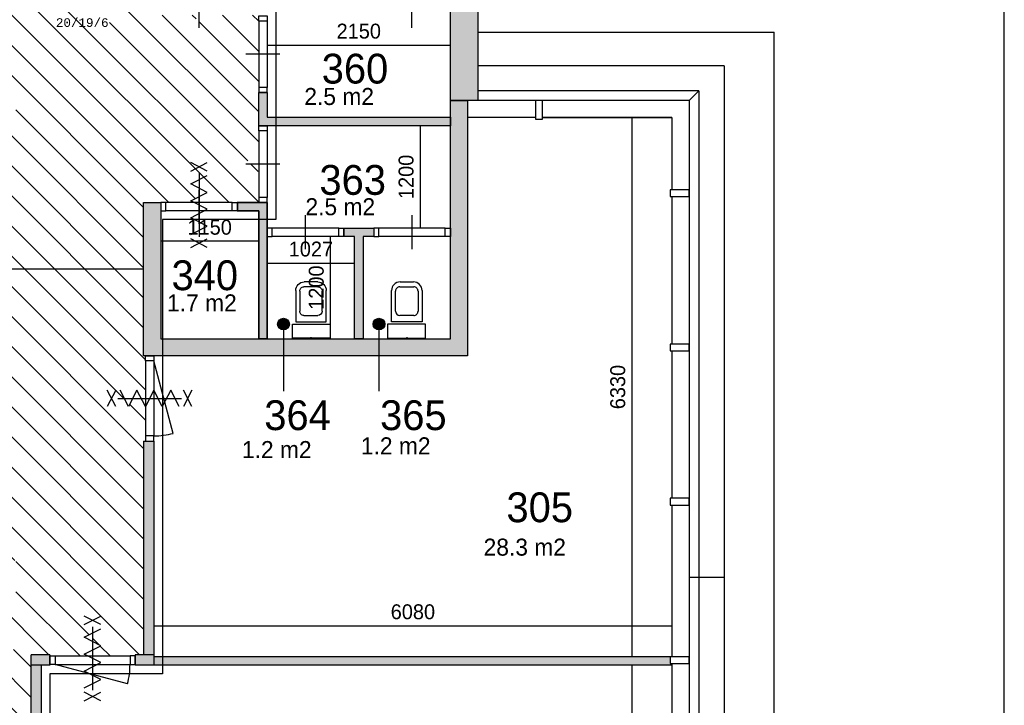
# Model space of a CAD drawing. Extents: x 425211 to 560437, y -104998 to -15578.
# Tile 11 of 33: x 548883 to 560437, y -86799 to -78751. Entities that reach past the tile are written whole.
import ezdxf
from ezdxf.enums import TextEntityAlignment as Align

# ---------------------------------------------------------------- set-up
doc = ezdxf.new("R2010")
doc.units = 0
doc.header["$MEASUREMENT"] = 0
doc.header["$PDMODE"] = 35
doc.header["$PDSIZE"] = -0.5
doc.layers.get('0').update_dxf_attribs({"linetype": 'CONTINUOUS'})
doc.layers.get('DEFPOINTS').update_dxf_attribs({"linetype": 'CONTINUOUS'})
for name, color, linetype in [('AA$1A---_ARCEER', 252, 'CONTINUOUS'), ('AL21----_BUITENWAND', 252, 'CONTINUOUS'), ('AL22----_BINNENWAND', 252, 'CONTINUOUS'), ('AL32----_BINNENKOZIJN', 252, 'CONTINUOUS'), ('AL74----_INRSANITAIR', 252, 'CONTINUOUS'), ('AM$1A---_MAATVOERING', 252, 'CONTINUOUS'), ('AT$1A---_TEKST', 252, 'CONTINUOUS'), ('Brandweer', 252, 'CONTINUOUS'), ('COMPARTIMENTERING', 252, 'CONTINUOUS'), ('LAYER01', 252, 'CONTINUOUS'), ('M2', 252, 'CONTINUOUS'), ('OMPARTIMENTERING', 252, 'CONTINUOUS')]:
    doc.layers.add(name, color=color, linetype=linetype)
doc.styles.add('B-01', font='b-gbp')
doc.styles.add('MONOTXT', font='MONOTXT')
doc.dimstyles.new('BBA_STAND', dxfattribs={"dimtxt": 175, "dimasz": 1, "dimexe": 1, "dimexo": 0.001, "dimgap": 75, "dimtad": 1, "dimdec": 0, "dimzin": 0, "dimdsep": 46, "dimtxsty": 'B-01', "dimblk": 'NONE', "dimblk1": 'NONE', "dimblk2": 'PIJL1', "dimcen": 1, "dimse1": 1, "dimse2": 1, "dimclrd": 256, "dimclre": 1, "dimclrt": 256, "dimadec": 0, "dimazin": 0, "dimtfac": 1, "dimtdec": 0, "dimtmove": 0, "dimatfit": 0, "dimldrblk": 'PIJL1', "dimfxl": 1, "dimtolj": 1, "dimtzin": 0, "dimarcsym": 0})

# ---------------------------------------------------------------- blocks, each defined once
blk = doc.blocks.new('*D80')
at = {"layer": 'AM$1A---_MAATVOERING', "lineweight": -2, "transparency": 16777216}
blk.add_line((556065, -79898), (556065, -86228), dxfattribs=at)
at = {"layer": 'DEFPOINTS', "color": 0, "transparency": 16777216}
for p in [(556537, -79898), (556065, -86228), (556344, -86228)]:
    blk.add_point(p, dxfattribs=at)
at = {"layer": 'AM$1A---_MAATVOERING', "transparency": 16777216, "insert": (555902, -83063), "char_height": 175, "attachment_point": 5, "rotation": 90, "style": 'B-01'}
blk.add_mtext('\\A1;6330', dxfattribs=at)
blk = doc.blocks.new('_None')
blk = doc.blocks.new('PIJL1')
at = {"color": 1, "linetype": 'ByBlock'}
blk.add_line((0, 83), (0, -83), dxfattribs=at)
blk.add_solid([(-100, 17), (-100, -17), (0, 0)], dxfattribs=at)
blk = doc.blocks.new('*D81')
at = {"layer": 'AM$1A---_MAATVOERING', "lineweight": -2, "transparency": 16777216}
blk.add_line((556065, -86328), (556065, -91398), dxfattribs=at)
at = {"layer": 'DEFPOINTS', "color": 0, "transparency": 16777216}
for p in [(556383, -86328), (556065, -91398), (556383, -91398)]:
    blk.add_point(p, dxfattribs=at)
at = {"layer": 'AM$1A---_MAATVOERING', "transparency": 16777216, "insert": (555902, -88863), "char_height": 175, "attachment_point": 5, "rotation": 90, "style": 'B-01'}
blk.add_mtext('\\A1;5070', dxfattribs=at)
blk = doc.blocks.new('*D82')
at = {"layer": 'AM$1A---_MAATVOERING', "lineweight": -2, "transparency": 16777216}
blk.add_line((550457, -85864), (556537, -85864), dxfattribs=at)
at = {"layer": 'DEFPOINTS', "color": 0, "transparency": 16777216}
for p in [(556537, -85864), (550457, -86089), (556537, -86089)]:
    blk.add_point(p, dxfattribs=at)
at = {"layer": 'AM$1A---_MAATVOERING', "transparency": 16777216, "insert": (553497, -85702), "char_height": 175, "attachment_point": 5, "style": 'B-01'}
blk.add_mtext('\\A1;6080', dxfattribs=at)
blk = doc.blocks.new('*D86')
at = {"layer": 'AM$1A---_MAATVOERING', "lineweight": -2, "transparency": 16777216}
blk.add_line((551787, -79048), (553937, -79048), dxfattribs=at)
at = {"layer": 'DEFPOINTS', "color": 0, "transparency": 16777216}
for p in [(551787, -78925), (553937, -78925), (553937, -79048)]:
    blk.add_point(p, dxfattribs=at)
at = {"layer": 'AM$1A---_MAATVOERING', "transparency": 16777216, "insert": (552862, -78886), "char_height": 175, "attachment_point": 5, "style": 'B-01'}
blk.add_mtext('\\A1;2150', dxfattribs=at)
blk = doc.blocks.new('*D87')
at = {"layer": 'AM$1A---_MAATVOERING', "lineweight": -2, "transparency": 16777216}
blk.add_line((552527, -81296), (552527, -82496), dxfattribs=at)
at = {"layer": 'DEFPOINTS', "color": 0, "transparency": 16777216}
for p in [(552656, -81296), (552527, -82496), (552656, -82496)]:
    blk.add_point(p, dxfattribs=at)
at = {"layer": 'AM$1A---_MAATVOERING', "transparency": 16777216, "insert": (552364, -81896), "char_height": 175, "attachment_point": 5, "rotation": 90, "style": 'B-01'}
blk.add_mtext('\\A1;1200', dxfattribs=at)
blk = doc.blocks.new('*D88')
at = {"layer": 'AM$1A---_MAATVOERING', "lineweight": -2, "transparency": 16777216}
blk.add_line((551786, -81607), (552813, -81607), dxfattribs=at)
at = {"layer": 'DEFPOINTS', "color": 0, "transparency": 16777216}
for p in [(551786, -81296), (552813, -81296), (552813, -81607)]:
    blk.add_point(p, dxfattribs=at)
at = {"layer": 'AM$1A---_MAATVOERING', "transparency": 16777216, "insert": (552300, -81444), "char_height": 175, "attachment_point": 5, "style": 'B-01'}
blk.add_mtext('\\A1;1027', dxfattribs=at)
blk = doc.blocks.new('*D89')
at = {"layer": 'AM$1A---_MAATVOERING', "lineweight": -2, "transparency": 16777216}
blk.add_line((551687, -81351), (550537, -81351), dxfattribs=at)
at = {"layer": 'DEFPOINTS', "color": 0, "transparency": 16777216}
for p in [(550537, -81159), (551687, -81159), (550537, -81351)]:
    blk.add_point(p, dxfattribs=at)
at = {"layer": 'AM$1A---_MAATVOERING', "transparency": 16777216, "insert": (551112, -81188), "char_height": 175, "attachment_point": 5, "style": 'B-01'}
blk.add_mtext('\\A1;1150', dxfattribs=at)
blk = doc.blocks.new('*D90')
at = {"layer": 'AM$1A---_MAATVOERING', "lineweight": -2, "transparency": 16777216}
blk.add_line((553581, -79996), (553581, -81196), dxfattribs=at)
at = {"layer": 'DEFPOINTS', "color": 0, "transparency": 16777216}
for p in [(553722, -79996), (553581, -81196), (553722, -81196)]:
    blk.add_point(p, dxfattribs=at)
at = {"layer": 'AM$1A---_MAATVOERING', "transparency": 16777216, "insert": (553418, -80596), "char_height": 175, "attachment_point": 5, "rotation": 90, "style": 'B-01'}
blk.add_mtext('\\A1;1200', dxfattribs=at)
blk = doc.blocks.new('*D95')
at = {"layer": 'AM$1A---_MAATVOERING', "lineweight": -2, "transparency": 16777216}
blk.add_line((550337, -81681), (536137, -81681), dxfattribs=at)
at = {"layer": 'DEFPOINTS', "color": 0, "transparency": 16777216}
for p in [(536137, -81681), (536137, -81796), (550337, -81796)]:
    blk.add_point(p, dxfattribs=at)
at = {"layer": 'AM$1A---_MAATVOERING', "transparency": 16777216, "insert": (543237, -81518), "char_height": 175, "attachment_point": 5, "style": 'B-01'}
blk.add_mtext('\\A1;14200', dxfattribs=at)

msp = doc.modelspace()

# ---------------------------------------------------------------- hatches: boundary and pattern name
at = {"layer": 'AA$1A---_ARCEER'}
for points in [[(554257.5, -79698), (554257.5, -76748), (554143.5, -76748), (553732.4, -76748), (553732.4, -76848), (553937.5, -76848), (553937.5, -79698)], [(551787.4, -79996.2), (553937.4, -79996.2), (553937.4, -79896.2), (551788.4, -79896.2), (551788.3, -79606.2), (551688.4, -79606.2), (551688.4, -79996.2)], [(554137.5, -82696.2), (554137.5, -79698), (553937.5, -79698), (553937.5, -82496.2), (552912.9, -82496.2), (552912.9, -82496.2), (552812.9, -82496.2), (552812.9, -82496.2), (550537.4, -82496.2), (550537.4, -80896.2), (550337.4, -80896.2), (550337.4, -82696.2)], [(551787.4, -80896.2), (551436.4, -80896.2), (551436.4, -80996.2), (551687.4, -80996.2), (551687.4, -82496.2), (551787.4, -82496.2)], [(553037.4, -81296.2), (553037.4, -81196.2), (552688.4, -81196.2), (552688.4, -81296.2), (552812.9, -81296.2), (552812.9, -82496.2), (552912.9, -82496.2), (552912.9, -81296.2)], [(550457.4, -83696.2), (550357.6, -83696.2), (550337.6, -83696.2), (550337.6, -86208), (550457.4, -86208)], [(549237.4, -86328), (549237.4, -86208), (549017.4, -86208), (549017.4, -86328)], [(550457.4, -86328), (550457.4, -86208), (550237.4, -86208), (550237.4, -86328)], [(556537.4, -86328), (556537.4, -86308), (556517.4, -86308), (556517.4, -86228), (550457.4, -86228), (550457.4, -86328)], [(549137.4, -86328), (549017.4, -86328), (549017.4, -87523.9), (549137.4, -87523.9)]]:
    msp.add_hatch(color=256, dxfattribs=at).paths.add_polyline_path(points)
at = {"layer": 'COMPARTIMENTERING'}
h = msp.add_hatch(dxfattribs=at)
h.set_pattern_fill('ANSI31,_O', color=256, scale=2000, angle=-90)
h.set_pattern_definition([(315, (486165, 331821), (176.7767, 176.7767), [])])
h.paths.add_polyline_path([(547317.4, -87403.9), (547377.1, -87403.9), (547759, -87403.9), (547720.5, -87384.2), (547817.3, -87334.7), (547817.3, -87235.7), (547720.5, -87186.2), (547817.3, -87136.7), (547817.3, -87235.7), (547914, -87285.2), (547817.3, -87334.7), (547817.3, -87403.9), (548257.4, -87403.9), (548317.4, -87403.9), (549017.4, -87403.9), (549017.4, -86208), (549237.4, -86208), (549237.4, -86218.4), (549297.4, -86218.4), (549679.3, -86218.4), (549640.8, -86198.7), (549737.5, -86149.2), (549737.5, -86050.2), (549640.8, -86000.7), (549737.5, -85951.2), (549737.5, -86050.2), (549834.3, -86099.7), (549737.5, -86149.2), (549737.5, -86218.4), (550177.6, -86218.4), (550237.4, -86218.4), (550237.4, -86208), (550337.6, -86208), (550337.6, -83696.2), (550357.6, -83696.2), (550357.6, -83636.4), (550357.5, -83292.5), (550308.3, -83196.3), (550209.3, -83196.3), (550159.8, -83293), (550110.3, -83196.3), (550209.3, -83196.3), (550258.8, -83099.5), (550308.3, -83196.3), (550357.5, -83196.3), (550357.4, -82756.2), (550357.4, -82696.2), (550337.4, -82696.2), (550337.4, -80896.2), (550537.4, -80896.2), (550537.4, -80896.4), (550597.1, -80896.4), (550929.1, -80896.3), (550890.5, -80876.6), (550987.3, -80827.1), (550987.3, -80728.1), (550890.5, -80678.6), (550987.3, -80629.1), (550987.3, -80728.1), (551084, -80777.6), (550987.3, -80827.1), (550987.3, -80896.3), (551377.4, -80896.2), (551437.4, -80896.2), (551687.7, -80896.2), (551687.7, -80836.4), (551687.6, -80542.5), (551638.3, -80446.3), (551539.3, -80446.3), (551489.8, -80543), (551440.3, -80446.3), (551539.3, -80446.3), (551588.8, -80349.5), (551638.3, -80446.3), (551687.5, -80446.3), (551687.4, -80056.2), (551687.4, -79996.2), (551688.4, -79996.2), (551688.4, -79606.2), (551687.7, -79606.2), (551687.7, -79546.4), (551687.6, -79252.6), (551638.3, -79156.3), (551539.3, -79156.3), (551489.8, -79253.1), (551440.3, -79156.3), (551539.3, -79156.3), (551588.8, -79059.5), (551638.3, -79156.3), (551687.5, -79156.3), (551687.4, -78766.2), (551687.4, -78696.2), (551437.4, -78696.2), (551377.4, -78696.2), (551043.8, -78696.2), (550987.3, -78725.1), (550987.3, -78824.1), (551084, -78873.6), (550987.3, -78923.1), (550987.3, -78824.1), (550890.5, -78774.6), (550987.3, -78725.1), (550987.3, -78696.2), (550597.1, -78696.2), (550537.4, -78696.2), (550337.4, -78696.2), (550337.4, -76998), (550281.2, -76998), (550281.2, -77181.6), (549981.2, -77181.6), (549981.2, -76881.6), (550287.6, -76881.6), (550287.6, -76529.9), (549979.6, -76529.9), (549979.6, -76322.3), (549939.9, -76245.5), (549979.6, -76168.7), (549979.6, -75975), (550287.6, -75975), (550287.6, -75298), (550337.4, -75298), (550337.4, -74248), (550337.7, -74248), (550337.7, -74188.3), (550337.6, -73944.4), (550288.3, -73848.1), (550189.3, -73848.1), (550139.8, -73944.9), (550090.3, -73848.1), (550189.3, -73848.1), (550238.8, -73751.4), (550288.3, -73848.1), (550337.5, -73848.1), (550337.4, -73508), (550337.4, -73448), (550337.4, -72798), (550277.4, -72798), (549893.8, -72798), (549837.3, -72826.9), (549837.3, -72925.9), (549934.1, -72975.4), (549837.3, -73024.9), (549837.3, -72925.9), (549740.5, -72876.4), (549837.3, -72826.9), (549837.3, -72798), (549397.2, -72798), (549337.4, -72798), (542208.4, -72798), (542208.4, -72797.8), (542148.7, -72797.8), (541762.7, -72797.8), (541705.9, -72826.8), (541705.9, -72925.8), (541802.7, -72975.3), (541705.9, -73024.8), (541705.9, -72925.8), (541609.2, -72876.3), (541705.9, -72826.8), (541705.9, -72797.8), (541263.2, -72797.8), (541203.4, -72797.8), (540968.2, -72797.8), (540908.4, -72797.8), (540908.4, -72798), (537137.4, -72798), (537077.4, -72798), (536693.8, -72798), (536637.3, -72826.9), (536637.3, -72925.9), (536734, -72975.4), (536637.3, -73024.9), (536637.3, -72925.9), (536540.5, -72876.4), (536637.3, -72826.9), (536637.3, -72798), (536197.1, -72798), (536137.4, -72798), (536137.4, -76148), (536137.4, -76208), (536137.4, -76576.6), (536186.4, -76672.4), (536285.4, -76672.4), (536334.9, -76575.6), (536384.4, -76672.4), (536285.4, -76672.4), (536235.9, -76769.2), (536186.4, -76672.4), (536137.4, -76672.4), (536137.4, -77088.3), (536137.4, -77148), (536137.4, -77248), (536137.4, -77308), (536137.4, -77652.5), (536186.3, -77748.1), (536285.3, -77748.1), (536334.8, -77651.4), (536384.3, -77748.1), (536285.3, -77748.1), (536235.8, -77844.9), (536186.3, -77748.1), (536137.4, -77748.1), (536137.4, -78188.3), (536137.4, -78248), (536137.4, -83602.8), (532537.4, -83602.8), (532467.4, -83602.8), (532468.1, -85113), (532408.1, -85113), (532407.4, -83602.8), (532307.3, -83602.8), (532307.3, -86894.3), (532308.3, -86896.3), (532407.3, -86896.3), (532456.8, -86799.6), (532506.3, -86896.3), (532605.3, -86896.3), (532654.8, -86799.6), (532704.3, -86896.3), (532605.3, -86896.3), (532555.8, -86993.1), (532506.3, -86896.3), (532407.3, -86896.3), (532357.8, -86993.1), (532308.3, -86896.3), (532307.3, -86896.3), (532307.3, -87623.9), (532407.3, -87623.6), (532407.3, -87403.9), (532407.3, -87343.9), (532467.3, -87343.9), (532467.3, -87403.9), (533757.3, -87403.9), (533757.3, -87222.4), (533757.3, -87027.1), (534147.9, -87222.4), (533784.8, -87403.9), (534491, -87403.9), (534550.8, -87403.9), (534990.9, -87403.9), (534990.9, -87334.7), (534894.1, -87285.2), (534990.9, -87235.7), (534990.9, -87136.7), (535087.7, -87186.2), (534990.9, -87235.7), (534990.9, -87334.7), (535087.7, -87384.2), (535049.1, -87403.9), (535431, -87403.9), (535491, -87403.9), (538161, -87403.9), (538221, -87403.9), (538602.9, -87403.9), (538564.3, -87384.2), (538661.1, -87334.7), (538661.1, -87235.7), (538564.3, -87186.2), (538661.1, -87136.7), (538661.1, -87235.7), (538757.9, -87285.2), (538661.1, -87334.7), (538661.1, -87403.9), (539101.2, -87403.9), (539161, -87403.9)])
h.paths.add_polyline_path([(548437.5, -74698), (548437.5, -74566), (548452.5, -74561), (548452.5, -74436), (548437.5, -74428), (548437.5, -74298), (548573.5, -74298), (548578.5, -74313), (548703.5, -74313), (548711.5, -74298), (548837.5, -74298), (548837.5, -74430), (548822.5, -74435), (548822.5, -74560), (548837.5, -74568), (548837.5, -74698), (548709.5, -74698), (548704.5, -74683), (548579.5, -74683), (548571.5, -74698), (548437.5, -74698), (548437.5, -79698), (548573.5, -79698), (548578.5, -79713), (548703.5, -79713), (548711.5, -79698), (548837.5, -79698), (548837.5, -79830), (548822.5, -79835), (548822.5, -79960), (548837.5, -79968), (548837.5, -80098), (548709.5, -80098), (548704.5, -80083), (548579.5, -80083), (548571.5, -80098), (548437.5, -80098), (548437.5, -82998), (546337.5, -85098), (543437.5, -85098), (543437.5, -85230), (543422.5, -85235), (543422.5, -85360), (543437.5, -85368), (543437.5, -85498), (543309.5, -85498), (543304.5, -85483), (543179.5, -85483), (543171.5, -85498), (543037.5, -85498), (543037.5, -85366), (543052.5, -85361), (543052.5, -85236), (543037.5, -85228), (543037.5, -85098), (538037.5, -85098), (538037.5, -85230), (538022.5, -85235), (538022.5, -85360), (538037.5, -85368), (538037.5, -85498), (537909.5, -85498), (537904.5, -85483), (537779.5, -85483), (537771.5, -85498), (537637.5, -85498), (537637.5, -85366), (537652.5, -85361), (537652.5, -85236), (537637.5, -85228), (537637.5, -85098), (537773.5, -85098), (537778.5, -85113), (537903.5, -85113), (537911.5, -85098), (538037.5, -85098), (538037.5, -80098), (537909.5, -80098), (537904.5, -80083), (537779.5, -80083), (537771.5, -80098), (537637.5, -80098), (537637.5, -79966), (537652.5, -79961), (537652.5, -79836), (537637.5, -79828), (537637.5, -79698), (537773.5, -79698), (537778.5, -79713), (537903.5, -79713), (537911.5, -79698), (538037.5, -79698), (538037.5, -76798), (540137.5, -74698), (543037.5, -74698), (543037.5, -74566), (543052.5, -74561), (543052.5, -74436), (543037.5, -74428), (543037.5, -74298), (543173.5, -74298), (543178.5, -74313), (543303.5, -74313), (543311.5, -74298), (543437.5, -74298), (543437.5, -74430), (543422.5, -74435), (543422.5, -74560), (543437.5, -74568), (543437.5, -74698)], flags=16)
h.paths.add_polyline_path([(548437.5, -74698), (548437.5, -82998), (546337.5, -85098), (538037.5, -85098), (538037.5, -85230), (538022.5, -85235), (538022.5, -85360), (538037.5, -85368), (538037.5, -85498), (537909.5, -85498), (537904.5, -85483), (537779.5, -85483), (537771.5, -85498), (537637.5, -85498), (537637.5, -85366), (537652.5, -85361), (537652.5, -85236), (537637.5, -85228), (537637.5, -85098), (537773.5, -85098), (537778.5, -85113), (537903.5, -85113), (537911.5, -85098), (538037.5, -85098), (538037.5, -76798), (540137.5, -74698)], flags=0)
h.paths.add_polyline_path([(547822.3, -73634.2, -1), (547822.3, -74053.2, -1)], flags=16)
h.paths.add_polyline_path([(547822.3, -74053.2, 0.9969834), (547822.3, -73635.5)], flags=0)
h.paths.add_polyline_path([(549355.6, -77237), (549355, -77237), (549354.6, -77237.4), (549354.6, -77236.1)], flags=16)
h.paths.add_polyline_path([(550165.5, -77715.6), (550153, -77715.6, 0.9764758), (550159.2, -77977.9, 0.9764758)], flags=16)
h.paths.add_polyline_path([(549305.2, -77846.7), (549435.9, -77846.7, 0.0065368), (549435.9, -77848.4), (549434.2, -77848.4, 0.9118868), (549568, -77857.3, -1.0849699), (549698.3, -77846.7, 0.9236223), (549832.1, -77857.3, -1.0849699), (549962.4, -77846.7), (550029.7, -77846.7, -0.4142136), (550159.2, -77717.2, -1), (550159.2, -77976.1, -0.4103394), (550029.8, -77848.4), (549960.7, -77848.4, 0.0067123), (549960.7, -77846.7), (549962.4, -77846.7, 0.9216846), (549832.1, -77836, -1.0826937), (549698.3, -77846.7, 0.9216846), (549568, -77836, -1.068951), (549434.2, -77848.4), (549304.7, -77848.4), (549304.9, -77848.5), (549304.1, -77847), (549304.9, -77846.5)], flags=16)
h.paths.add_polyline_path([(538037.5, -74430), (538022.5, -74435), (538022.5, -74560), (538037.5, -74568), (538037.5, -74698), (537909.5, -74698), (537904.5, -74683), (537779.5, -74683), (537771.5, -74698), (537637.5, -74698), (537637.5, -74566), (537652.5, -74561), (537652.5, -74436), (537637.5, -74428), (537637.5, -74298), (537773.5, -74298), (537778.5, -74313), (537903.5, -74313), (537911.5, -74298), (538037.5, -74298)], flags=16)
h.paths.add_polyline_path([(549735.6, -78494.1), (550126.2, -78689.4), (549735.6, -78884.8), (549735.6, -78689.4)], flags=16)
h.paths.add_polyline_path([(536945.3, -75464.2, -1), (536945.3, -75045.2, -1)], flags=16)
h.paths.add_polyline_path([(537569.5, -82707.2), (537569, -82707.2), (537568.6, -82707.6), (537568.6, -82706.3)], flags=16)
h.paths.add_polyline_path([(545834, -85722.2), (545834.9, -85723.1), (545834.3, -85723.1), (545834, -85723.5)], flags=16)
h.paths.add_polyline_path([(548573.5, -85098), (548578.5, -85113), (548703.5, -85113), (548711.5, -85098), (548837.5, -85098), (548837.5, -85230), (548822.5, -85235), (548822.5, -85360), (548837.5, -85368), (548837.5, -85498), (548709.5, -85498), (548704.5, -85483), (548579.5, -85483), (548571.5, -85498), (548437.5, -85498), (548437.5, -85366), (548452.5, -85361), (548452.5, -85236), (548437.5, -85228), (548437.5, -85098)], flags=16)
h.paths.add_polyline_path([(548630.9, -85824.6, -1), (548630.9, -86243.5, -1)], flags=16)
h.paths.add_polyline_path([(539273.6, -85723.1), (539273, -85723.1), (539272.7, -85723.5), (539272.7, -85722.2)], flags=16)
h.paths.add_polyline_path([(537259.3, -86242.2, -1), (537259.3, -85823.2, -1)], flags=16)
h.paths.add_polyline_path([(532974.7, -85130.6), (532974.7, -85430.6), (532674.7, -85430.6), (532674.7, -85130.6)], flags=16)
h.paths.add_polyline_path([(532874.7, -85230.6), (532874.7, -85330.6), (532774.7, -85330.6), (532774.7, -85230.6)], flags=0)
h.paths.add_polyline_path([(532467.4, -85483), (532467.3, -85543), (532407.3, -85543), (532407.3, -85483)], flags=16)
h.paths.add_polyline_path([(532970.1, -86252.6), (532970.1, -86659), (532563.7, -86659), (532563.7, -86252.6)], flags=16)
h.paths.add_polyline_path([(532875.3, -86533), (532875.3, -86604.8), (532617.9, -86604.8), (532617.9, -86306.8), (532875.3, -86306.8), (532875.3, -86375.9), (532970.1, -86470.7), (532970.1, -86438.2)], flags=0)
h.paths.add_polyline_path([(532834.6, -86347.4), (532658.5, -86347.4), (532658.5, -86564.2), (532834.6, -86564.2), (532834.6, -86473.4), (532712.7, -86473.4), (532712.7, -86435.5), (532834.6, -86435.5)], flags=0)
h.paths.add_polyline_path([(542629.7, -79681.7), (542629.7, -80519.2), (542367.2, -80519.2), (542367.2, -79681.7)], flags=8)
h.paths.add_polyline_path([(542818.6, -81387.2), (543656.1, -81387.2), (543656.1, -81649.8), (542818.6, -81649.8)], flags=8)
h.paths.add_polyline_path([(536807.7, -77781.7), (536807.7, -78619.2), (536545.2, -78619.2), (536545.2, -77781.7)], flags=24)
h.paths.add_polyline_path([(536807.7, -85188.8), (536807.7, -85818), (536545.2, -85818), (536545.2, -85188.8)], flags=24)
h.paths.add_polyline_path([(549282.1, -78103.2), (550013.4, -78103.2), (550013.4, -77950.2), (549282.1, -77950.2)], flags=24)
h.paths.add_polyline_path([(550007.4, -78625.2), (550329.7, -78625.2), (550329.7, -78402.1), (550007.4, -78402.1)], flags=24)
h.paths.add_polyline_path([(549534.3, -77545.4), (549906.1, -77545.4), (549906.1, -77359.5), (549534.3, -77359.5)], flags=24)
h.paths.add_polyline_path([(546013.6, -86031.5), (546385.5, -86031.5), (546385.5, -85845.6), (546013.6, -85845.6)], flags=24)
h.paths.add_polyline_path([(539452.3, -86031.5), (539824.2, -86031.5), (539824.2, -85845.6), (539452.3, -85845.6)], flags=24)
h.paths.add_polyline_path([(537748.2, -83015.6), (538120.1, -83015.6), (538120.1, -82829.7), (537748.2, -82829.7)], flags=8)
h.paths.add_polyline_path([(534029.1, -87158.2), (534351.4, -87158.2), (534351.4, -86935.1), (534029.1, -86935.1)], flags=24)
h.paths.add_polyline_path([(539402.5, -77975.5), (542527.5, -77975.5), (542527.5, -76850.5), (539402.5, -76850.5)], flags=8)
h.paths.add_polyline_path([(549060.3, -74562), (550236.5, -74562), (550236.5, -74862), (549060.3, -74862)], flags=24)
h.paths.add_polyline_path([(545735, -86714), (547216, -86714), (547216, -87014), (545735, -87014)], flags=24)
h.paths.add_polyline_path([(545925.9, -86728.9), (546859.2, -86728.9), (546859.2, -86203.9), (545925.9, -86203.9)], flags=24)
h.paths.add_polyline_path([(549027.8, -74586.4), (550077.8, -74586.4), (550077.8, -74061.4), (549027.8, -74061.4)], flags=24)
h.paths.add_polyline_path([(542216.9, -78385.9), (544550.2, -78385.9), (544550.2, -81385.9), (542216.9, -81385.9)], flags=8)
at = {"layer": 'LAYER01'}
for points in [[(551978.7, -82255.4, 1), (551978.7, -82392.9, 1)], [(553099.2, -82255.4, 1), (553099.2, -82392.9, 1)]]:
    msp.add_hatch(color=256, dxfattribs=at).paths.add_polyline_path(points)

# ---------------------------------------------------------------- linework, layer by layer
at = {"layer": 'AA$1A---_ARCEER'}
for p, q in [((551437.4, -80896.2), (551437.4, -80996.2)), ((551788.4, -82496.2), (551688.4, -82496.2))]:
    msp.add_line(p, q, dxfattribs=at)
msp.add_lwpolyline([(551787.4, -80896.2), (551436.4, -80896.2), (551436.4, -80996.2), (551687.4, -80996.2), (551687.4, -82496.2), (551787.4, -82496.2), (551787.4, -80896.2)], dxfattribs=at)
at = {"layer": 'AL21----_BUITENWAND'}
for p, q in [((557151.4, -79291.2), (554257.5, -79291.2)), ((557151.4, -79291.2), (557151.4, -92012)), ((556851.3, -79584), (554257.5, -79584)), ((556737.3, -79698), (556851.3, -79584)), ((556851.3, -79584), (556851.3, -91712)), ((556737.3, -79698), (554257.5, -79698)), ((556737.3, -79698), (556737.3, -91598)), ((554937.4, -79898), (554137.5, -79898)), ((556537.3, -79898), (555017.4, -79898)), ((556537.3, -79898), (556537.3, -80748)), ((556537.3, -80828), (556537.3, -82558)), ((556537.3, -82638), (556537.3, -84368)), ((556537.3, -84448), (556537.3, -86228)), ((557151.4, -85298), (556737.3, -85298)), ((556537.3, -86308), (556537.3, -87958))]:
    msp.add_line(p, q, dxfattribs=at)
for points in [[(554257.5, -78898), (557737.3, -78898)], [(557737.3, -94198), (557737.3, -78898)], [(555017.4, -79898), (556537.3, -79898)], [(555017.4, -79898), (556537.3, -79898)]]:
    msp.add_lwpolyline(points, dxfattribs=at)
for points in [[(554937.4, -79918), (555017.4, -79918), (555017.4, -79698), (554937.4, -79698)], [(556517.4, -80748), (556517.4, -80828), (556737.4, -80828), (556737.4, -80748)], [(556517.4, -82558), (556517.4, -82638), (556737.4, -82638), (556737.4, -82558)], [(556517.4, -84368), (556517.4, -84448), (556737.4, -84448), (556737.4, -84368)], [(556517.4, -86228), (556517.4, -86308), (556737.4, -86308), (556737.4, -86228)]]:
    msp.add_lwpolyline(points, close=True, dxfattribs=at)
at = {"layer": 'AL22----_BINNENWAND'}
for p, q in [((551688.4, -79996.2), (551688.4, -79606.1)), ((551788.3, -79606.1), (551688.4, -79606.1)), ((550337.6, -83696.2), (550337.6, -86208)), ((550337.6, -83696.2), (550457.4, -83696.2)), ((550457.4, -83696.2), (550457.4, -86328)), ((549237.4, -86208), (549017.4, -86208)), ((549017.4, -87523.9), (549017.4, -86208)), ((549237.4, -86208), (549237.4, -86328)), ((550457.4, -86208), (550237.4, -86208)), ((550237.4, -86208), (550237.4, -86328)), ((550237.4, -86308), (550237.4, -86228)), ((556517.4, -86228), (550457.4, -86228)), ((549237.4, -86328), (549017.4, -86328)), ((549137.4, -87523.9), (549137.4, -86328)), ((556537.4, -86328), (550237.4, -86328))]:
    msp.add_line(p, q, dxfattribs=at)
for points in [[(560437.4, -97098), (560437.4, -62698)], [(560437.4, -97098), (560437.4, -62698)], [(554257.5, -76748), (554257.5, -79698)], [(553937.5, -79698), (553937.5, -76848)], [(551788.3, -79606.1), (551788.4, -79896.2)], [(553937.5, -82496.2), (553937.5, -79698)], [(553937.5, -79698), (554137.5, -79698)], [(554257.5, -79698), (553937.5, -79698)], [(554137.5, -79698), (554137.5, -82696.2)], [(551788.3, -79896.2), (553937.4, -79896.2)], [(553937.4, -79896.2), (553937.4, -79996.2)], [(553937.4, -79996.2), (551688.4, -79996.2)], [(550337.4, -82696.2), (550337.4, -80896.2)], [(550337.4, -80896.2), (550537.4, -80896.2)], [(550537.4, -80896.2), (550537.4, -82496.2)], [(551437.4, -80996.2), (551437.4, -80896.2)], [(551437.4, -80896.2), (551788.4, -80896.2)], [(551688.4, -80996.2), (551437.4, -80996.2)], [(551688.4, -80896.2), (551788.4, -80896.2)], [(551688.4, -82496.2), (551688.4, -80996.2)], [(551788.4, -80896.2), (551788.4, -82496.2)], [(552688.4, -81196.2), (553037.4, -81196.2)], [(552688.4, -81296.2), (552688.4, -81196.2)], [(553037.4, -81196.2), (553037.4, -81296.2)], [(552812.9, -81296.2), (552688.4, -81296.2)], [(552812.9, -82496.2), (552812.9, -81296.2)], [(552912.9, -81296.2), (552912.9, -82496.2)], [(553037.4, -81296.2), (552912.9, -81296.2)], [(550537.4, -82496.2), (553937.4, -82496.2)], [(551788.4, -82496.2), (551688.4, -82496.2)], [(552912.9, -82496.2), (552812.9, -82496.2)], [(554137.5, -82696.2), (550337.4, -82696.2)], [(549237.4, -86218.4), (549237.4, -86318.4)]]:
    msp.add_lwpolyline(points, dxfattribs=at)
at = {"layer": 'AL32----_BINNENKOZIJN'}
for p, q in [((550685.2, -83606.4), (550457.4, -82756.2)), ((550147.6, -86546.2), (549297.4, -86318.4))]:
    msp.add_line(p, q, dxfattribs=at)
for points in [[(550987.3, -78846.2), (550987.3, -78646.2), (550987.3, -78446.2)], [(553485.3, -78846.2), (553485.3, -78646.2), (553485.3, -78446.2)], [(551687.4, -78766.2), (551687.7, -79546.4)], [(551787.4, -78766.2), (551787.4, -79546.4)], [(551937.4, -79156.3), (551737.4, -79156.3), (551537.4, -79156.3)], [(551687.4, -80056.2), (551687.7, -80836.4)], [(551787.4, -80056.2), (551787.4, -80836.4)], [(551937.4, -80446.3), (551737.4, -80446.3), (551537.4, -80446.3)], [(550987.3, -81146.2), (550987.3, -80946.2), (550987.3, -80746.2)], [(551377.4, -80896.2), (550597.1, -80896.4)], [(551377.4, -80996.2), (550597.1, -80996.2)], [(552236.3, -81446.2), (552236.3, -81246.2), (552236.3, -81046.2)], [(553487.3, -81446.2), (553487.3, -81246.2), (553487.3, -81046.2)], [(552626.4, -81196.2), (551846.1, -81196.4)], [(553877.5, -81196.2), (553097.2, -81196.4)], [(552626.4, -81296.2), (551846.1, -81296.2)], [(553877.5, -81296.2), (553097.2, -81296.2)], [(550357.4, -82756.2), (550357.6, -83636.4)], [(550457.4, -82756.2), (550457.4, -83636.4)], [(549297.4, -86218.4), (550177.6, -86218.4)], [(549297.4, -86318.4), (550177.6, -86318.2)]]:
    msp.add_lwpolyline(points, dxfattribs=at)
for points in [[(551787.4, -78706.2), (551787.4, -78766.2), (551687.4, -78766.2), (551687.4, -78706.2)], [(551787.4, -79606.2), (551787.4, -79546.4), (551687.7, -79546.4), (551687.7, -79606.2)], [(551787.4, -79996.2), (551787.4, -80056.2), (551687.4, -80056.2), (551687.4, -79996.2)], [(551787.4, -80896.2), (551787.4, -80836.4), (551687.7, -80836.4), (551687.7, -80896.2)], [(550537.4, -80996.2), (550597.1, -80996.2), (550597.1, -80896.4), (550537.4, -80896.4)], [(551437.4, -80996.2), (551377.4, -80996.2), (551377.4, -80896.2), (551437.4, -80896.2)], [(551786.4, -81296.2), (551846.1, -81296.2), (551846.1, -81196.4), (551786.4, -81196.4)], [(552686.4, -81296.2), (552626.4, -81296.2), (552626.4, -81196.2), (552686.4, -81196.2)], [(553037.5, -81296.2), (553097.2, -81296.2), (553097.2, -81196.4), (553037.5, -81196.4)], [(553937.5, -81296.2), (553877.5, -81296.2), (553877.5, -81196.2), (553937.5, -81196.2)], [(550457.4, -82696.2), (550457.4, -82756.2), (550357.4, -82756.2), (550357.4, -82696.2)], [(550457.4, -83696.2), (550457.4, -83636.4), (550357.6, -83636.4), (550357.6, -83696.2)], [(549237.4, -86218.4), (549297.4, -86218.4), (549297.4, -86318.4), (549237.4, -86318.4)], [(550237.4, -86218.4), (550177.6, -86218.4), (550177.6, -86318.2), (550237.4, -86318.2)]]:
    msp.add_lwpolyline(points, close=True, dxfattribs=at)
for centre, start, end in [((550457.4, -82756.2), 269.98373, 285), ((549297.4, -86318.4), 345, 0.01627)]:
    msp.add_arc(centre, 880.3, start, end, dxfattribs=at)
at = {"layer": 'AL74----_INRSANITAIR'}
for points in [[(552121.7, -81929.2, -0.4142136), (552221.7, -81829.2)], [(552121.7, -81929.2, -0.4142136), (552221.7, -81829.2)], [(552168.7, -81936.2, -0.4142136), (552218.7, -81886.2)], [(552168.7, -81936.2, -0.4142136), (552218.7, -81886.2)], [(552379.7, -81829.2, -0.4142136), (552479.7, -81929.2)], [(552379.7, -81829.2, -0.4142136), (552479.7, -81929.2)], [(552382.7, -81886.2, -0.4142136), (552432.7, -81936.2)], [(552382.7, -81886.2, -0.4142136), (552432.7, -81936.2)], [(553346.2, -81829.2, 0.4142136), (553246.2, -81929.2)], [(553346.2, -81829.2, 0.4142136), (553246.2, -81929.2)], [(553343.2, -81886.2, 0.4142136), (553293.2, -81936.2)], [(553343.2, -81886.2, 0.4142136), (553293.2, -81936.2)], [(553604.2, -81929.2, 0.4142136), (553504.2, -81829.2)], [(553604.2, -81929.2, 0.4142136), (553504.2, -81829.2)], [(553557.2, -81936.2, 0.4142136), (553507.2, -81886.2)], [(553557.2, -81936.2, 0.4142136), (553507.2, -81886.2)], [(552218.7, -82222.2, -0.4142136), (552168.7, -82172.2)], [(552218.7, -82222.2, -0.4142136), (552168.7, -82172.2)], [(552432.7, -82172.2, -0.4142135), (552382.7, -82222.2)], [(552432.7, -82172.2, -0.4142135), (552382.7, -82222.2)], [(553293.2, -82172.2, 0.4142135), (553343.2, -82222.2)], [(553293.2, -82172.2, 0.4142135), (553343.2, -82222.2)], [(553507.2, -82222.2, 0.4142136), (553557.2, -82172.2)], [(553507.2, -82222.2, 0.4142136), (553557.2, -82172.2)]]:
    msp.add_lwpolyline(points, format="xyb", dxfattribs=at)
for points in [[(552382.7, -81886.2), (552218.7, -81886.2)], [(552382.7, -81886.2), (552218.7, -81886.2)], [(552379.7, -81829.2), (552221.7, -81829.2)], [(552379.7, -81829.2), (552221.7, -81829.2)], [(553343.2, -81886.2), (553507.2, -81886.2)], [(553343.2, -81886.2), (553507.2, -81886.2)], [(553346.2, -81829.2), (553504.2, -81829.2)], [(553346.2, -81829.2), (553504.2, -81829.2)], [(552121.7, -82299.2), (552479.7, -82299.2), (552479.7, -81929.2)], [(552121.7, -81929.2), (552121.7, -82299.2)], [(552121.7, -82299.2), (552479.7, -82299.2), (552479.7, -81929.2)], [(552121.7, -81929.2), (552121.7, -82299.2)], [(552168.7, -81936.2), (552168.7, -82172.2)], [(552168.7, -81936.2), (552168.7, -82172.2)], [(552432.7, -82172.2), (552432.7, -81936.2)], [(552432.7, -82172.2), (552432.7, -81936.2)], [(553604.2, -82299.2), (553246.2, -82299.2), (553246.2, -81929.2)], [(553604.2, -82299.2), (553246.2, -82299.2), (553246.2, -81929.2)], [(553293.2, -82172.2), (553293.2, -81936.2)], [(553293.2, -82172.2), (553293.2, -81936.2)], [(553557.2, -81936.2), (553557.2, -82172.2)], [(553557.2, -81936.2), (553557.2, -82172.2)], [(553604.2, -81929.2), (553604.2, -82299.2)], [(553604.2, -81929.2), (553604.2, -82299.2)], [(552218.7, -82222.2), (552382.7, -82222.2)], [(552218.7, -82222.2), (552382.7, -82222.2)], [(553507.2, -82222.2), (553343.2, -82222.2)], [(553507.2, -82222.2), (553343.2, -82222.2)], [(552300.7, -82476.2), (552300.7, -82496.2)], [(552300.7, -82476.2), (552300.7, -82496.2)], [(553425.2, -82476.2), (553425.2, -82496.2)], [(553425.2, -82476.2), (553425.2, -82496.2)]]:
    msp.add_lwpolyline(points, dxfattribs=at)
for points in [[(552082.7, -82324.2), (552526.7, -82324.2), (552526.7, -82489.2), (552082.7, -82489.2)], [(552082.7, -82324.2), (552526.7, -82324.2), (552526.7, -82489.2), (552082.7, -82489.2)], [(553643.2, -82324.2), (553199.2, -82324.2), (553199.2, -82489.2), (553643.2, -82489.2)], [(553643.2, -82324.2), (553199.2, -82324.2), (553199.2, -82489.2), (553643.2, -82489.2)]]:
    msp.add_lwpolyline(points, close=True, dxfattribs=at)
at = {"layer": 'Brandweer'}
for points in [[(550890.5, -80528.6), (551084, -80428.6)], [(551084, -80528.6), (550890.5, -80428.6)], [(550890.5, -81272.6), (551084, -81173.6), (550890.5, -81074.6), (551084, -80975.6), (550890.5, -80876.6), (551084, -80777.6), (550890.5, -80678.6), (551084, -80579.6)], [(550987.3, -80553.6), (550987.3, -81298.6)], [(550987.3, -80553.6), (550987.3, -81298.6)], [(550890.5, -81423.6), (551084, -81323.6)], [(551084, -81423.6), (550890.5, -81323.6)], [(550009.8, -83099.5), (549909.8, -83293)], [(550009.8, -83293), (549909.8, -83099.5)], [(550753.8, -83293), (550654.8, -83099.5), (550555.8, -83293), (550456.8, -83099.5), (550357.8, -83293), (550258.8, -83099.5), (550159.8, -83293), (550060.8, -83099.5)], [(550904.8, -83099.5), (550804.8, -83293)], [(550904.8, -83293), (550804.8, -83099.5)], [(550034.8, -83196.3), (550779.8, -83196.3)], [(550034.8, -83196.3), (550779.8, -83196.3)], [(549640.8, -85850.7), (549834.3, -85750.7)], [(549834.3, -85850.7), (549640.8, -85750.7)], [(549640.8, -86594.7), (549834.3, -86495.7), (549640.8, -86396.7), (549834.3, -86297.7), (549640.8, -86198.7), (549834.3, -86099.7), (549640.8, -86000.7), (549834.3, -85901.7)], [(549737.5, -85875.7), (549737.5, -86620.7)], [(549737.5, -85875.7), (549737.5, -86620.7)], [(549640.8, -86745.7), (549834.3, -86645.7)], [(549834.3, -86745.7), (549640.8, -86645.7)]]:
    msp.add_lwpolyline(points, dxfattribs=at)
at = {"layer": 'LAYER01'}
for p, q in [((551978.7, -82324.2), (551978.7, -83109.4)), ((553099.2, -82324.2), (553099.2, -83109.4))]:
    msp.add_line(p, q, dxfattribs=at)
for centre in [(551978.7, -82324.2), (553099.2, -82324.2)]:
    msp.add_circle(centre, 68.8, dxfattribs=at)
at = {"layer": 'OMPARTIMENTERING', "ltscale": 800}
msp.add_lwpolyline([(535917.4, -83382.8), (535917.4, -72598), (550537.4, -72598), (550537.4, -78496.2), (551888, -78496.2), (551888.7, -81096.2), (550557.4, -81096.2), (550557.4, -86428), (549237.4, -86428), (549237.4, -87623.9), (532307.3, -87623.9), (532307.3, -83382.8), (535917.4, -83382.8)], dxfattribs=at)

# ---------------------------------------------------------------- texts
at = {"layer": 'AT$1A---_TEKST', "style": 'B-01'}
for s, p in [('360', (552427, -79500.3)), ('363', (552400.3, -80806.5)), ('340', (550664.7, -81925.9)), ('305', (554595.1, -84649.5))]:
    msp.add_text(s, height=350, rotation=0, dxfattribs=at).set_placement(p)
at = {"layer": 'Brandweer', "style": 'MONOTXT'}
msp.add_text('20/19/6', height=102.04, dxfattribs=at).set_placement((549307.6, -78784.8), align=Align.MIDDLE_LEFT)
at = {"layer": 'LAYER01', "style": 'B-01'}
for s, p in [('364', (551752.8, -83568.3)), ('365', (553112.2, -83568.3))]:
    msp.add_text(s, height=350, rotation=0, dxfattribs=at).set_placement(p)
at = {"layer": 'M2', "char_height": 200, "width": 1805, "attachment_point": 1, "style": 'B-01'}
for s, insert in [('2.5 m2', (552223, -79552)), ('2.5 m2', (552236.3, -80846.2)), ('1.7 m2', (550612, -81975)), ('1.2 m2', (552887, -83653)), ('1.2 m2', (551491, -83697)), ('28.3 m2', (554327, -84842))]:
    msp.add_mtext(s, dxfattribs=dict(at, insert=insert))

# ---------------------------------------------------------------- dimensions: what is measured, and where the dimension line sits
at = {"layer": 'AM$1A---_MAATVOERING'}
for base, p1, p2, picture, middle in [((553937.5, -79048), (551787.4, -78925), (553937.5, -78925), '*D86', (552862.4, -78885.5)), ((550537.4, -81351), (551687.4, -81159), (550537.4, -81159), '*D89', (551112.4, -81188.5)), ((552812.9237, -81607), (551786.3924, -81296.1568), (552812.9237, -81296.1568), '*D88', (552299.658, -81444.5)), ((536137.4, -81681), (550337.4, -81796.2), (536137.4, -81796.2), '*D95', (543237.4, -81518.5)), ((556537.4, -85864), (550457.4, -86089), (556537.4, -86089), '*D82', (553497.4, -85701.5))]:
    dim = msp.add_linear_dim(base=base, p1=p1, p2=p2, dimstyle='BBA_STAND', dxfattribs=at)
    dim.commit()
    dim.dimension.update_dxf_attribs({"geometry": picture, "text_midpoint": middle})
for base, p1, p2, picture, middle in [((556065, -86228), (556537.4, -79898), (556344, -86228), '*D80', (555902.5, -83063)), ((553581, -81196.2), (553722, -79996.2), (553722.4, -81196.2), '*D90', (553418.5, -80596.2)), ((552526.7, -82496.2), (552656.4, -81296.2), (552656.4, -82496.2), '*D87', (552364.2, -81896.2)), ((556065, -91398), (556383, -86328), (556383, -91398), '*D81', (555902.5, -88863))]:
    dim = msp.add_linear_dim(base=base, p1=p1, p2=p2, angle=270, dimstyle='BBA_STAND', dxfattribs=at)
    dim.commit()
    dim.dimension.update_dxf_attribs({"geometry": picture, "text_midpoint": middle})

doc.saveas('drawing.dxf')
